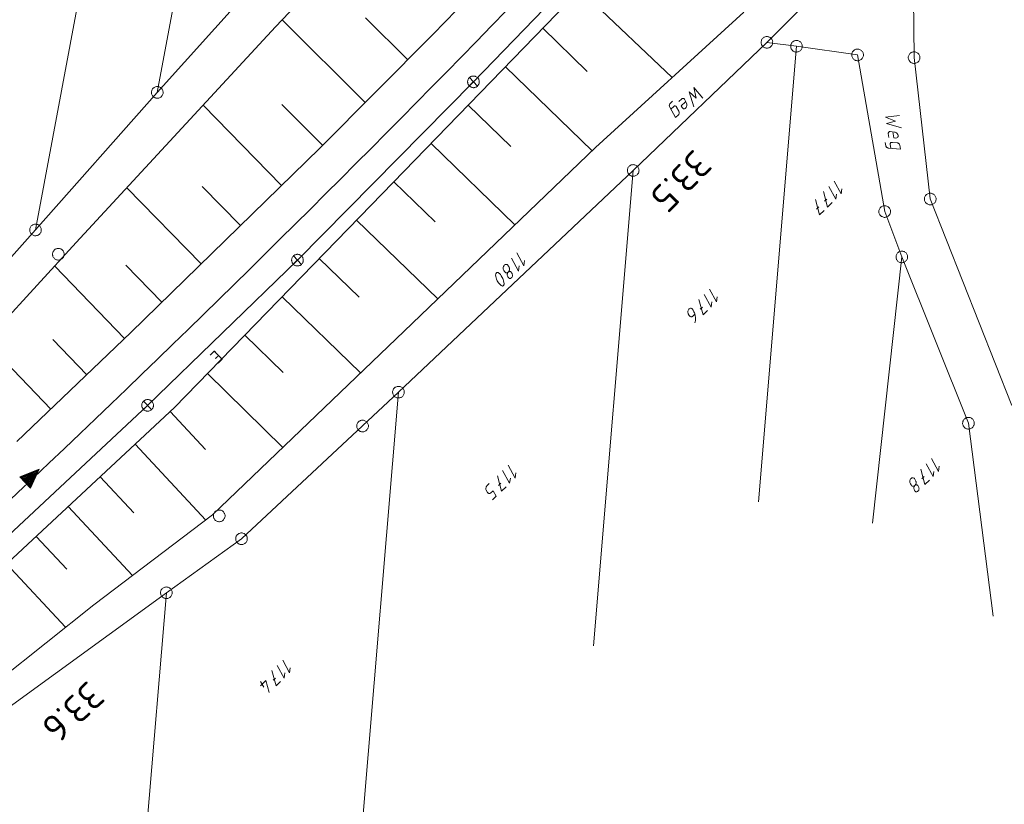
# Model space of a CAD drawing. Header units: metres. Extents: x 3425540 to 3446143, y 5432760 to 5444637.
# Tile 17 of 256: x 3435125 to 3435251, y 5437812 to 5437913. Entities that reach past the tile are written whole.
import ezdxf
from ezdxf.enums import TextEntityAlignment as Align

# ---------------------------------------------------------------- set-up
doc = ezdxf.new("R2010")
doc.units = ezdxf.units.M
for name, color, linetype, lineweight in [('B_Bestand', 9, 'Continuous', 18), ('B_Böschung', 9, 'Continuous', 18), ('B_Flurgrenzen', 9, 'Continuous', 18), ('B_Gleisachse', 9, 'Continuous', 25), ('B_Kilometrierung', 9, 'Continuous', 25)]:
    doc.layers.add(name, color=color, linetype=linetype, lineweight=lineweight)
doc.styles.get("Standard").update_dxf_attribs({"font": 'isocpeur.ttf'})

msp = doc.modelspace()

# ---------------------------------------------------------------- linework, layer by layer
at = {"layer": 'B_Bestand'}
for p, q in [((3435183.1, 5437904.66), (3435205.15, 5437927.47)), ((3435160.48, 5437881.74), (3435183.1, 5437904.66)), ((3435183.64, 5437905.18), (3435182.56, 5437904.14)), ((3435182.58, 5437905.2), (3435183.62, 5437904.12)), ((3435141.22, 5437863.07), (3435160.48, 5437881.74)), ((3435161.02, 5437882.26), (3435159.94, 5437881.22)), ((3435159.96, 5437882.28), (3435161, 5437881.2)), ((3435121.68, 5437844.82), (3435141.22, 5437863.07)), ((3435141.76, 5437863.59), (3435140.68, 5437862.55)), ((3435140.7, 5437863.61), (3435141.74, 5437862.53))]:
    msp.add_line(p, q, dxfattribs=at)
for points in [[(3435182.56, 5437904.14), (3435182.62, 5437904.09), (3435182.68, 5437904.04), (3435182.75, 5437904), (3435182.82, 5437903.97), (3435182.89, 5437903.94), (3435182.97, 5437903.92), (3435183.05, 5437903.91), (3435183.13, 5437903.91), (3435183.2, 5437903.92), (3435183.28, 5437903.93), (3435183.36, 5437903.96), (3435183.43, 5437903.99), (3435183.5, 5437904.03), (3435183.56, 5437904.07), (3435183.62, 5437904.12), (3435183.67, 5437904.18), (3435183.72, 5437904.24), (3435183.76, 5437904.31), (3435183.79, 5437904.38), (3435183.82, 5437904.46), (3435183.84, 5437904.53), (3435183.85, 5437904.61), (3435183.85, 5437904.69), (3435183.84, 5437904.77), (3435183.83, 5437904.84), (3435183.8, 5437904.92), (3435183.77, 5437904.99), (3435183.73, 5437905.06), (3435183.69, 5437905.12), (3435183.64, 5437905.18), (3435183.58, 5437905.24), (3435183.52, 5437905.28), (3435183.45, 5437905.32), (3435183.38, 5437905.36), (3435183.3, 5437905.38), (3435183.23, 5437905.4), (3435183.15, 5437905.41), (3435183.07, 5437905.41), (3435182.99, 5437905.4), (3435182.92, 5437905.39), (3435182.84, 5437905.37), (3435182.77, 5437905.34), (3435182.7, 5437905.3), (3435182.64, 5437905.25), (3435182.58, 5437905.2), (3435182.52, 5437905.14), (3435182.48, 5437905.08), (3435182.44, 5437905.01), (3435182.4, 5437904.94), (3435182.38, 5437904.87), (3435182.36, 5437904.79), (3435182.35, 5437904.71), (3435182.35, 5437904.63), (3435182.36, 5437904.56), (3435182.37, 5437904.48), (3435182.39, 5437904.4), (3435182.42, 5437904.33), (3435182.46, 5437904.26), (3435182.51, 5437904.2), (3435182.56, 5437904.14)], [(3435212.59, 5437902.56), (3435211.42, 5437903.93), (3435211.71, 5437902.55), (3435210.83, 5437903.37), (3435211.42, 5437901.46)], [(3435208.46, 5437901.15), (3435208.84, 5437901.51), (3435208.89, 5437901.54), (3435208.94, 5437901.56), (3435208.99, 5437901.57), (3435209.03, 5437901.57), (3435209.09, 5437901.54), (3435209.14, 5437901.5), (3435209.18, 5437901.46), (3435209.21, 5437901.41), (3435209.5, 5437900.88), (3435209.53, 5437900.8), (3435209.54, 5437900.73), (3435209.54, 5437900.67), (3435209.53, 5437900.58), (3435209.5, 5437900.52), (3435209.48, 5437900.48), (3435209.44, 5437900.42), (3435209.06, 5437900.06), (3435208.33, 5437901.4), (3435208.3, 5437901.47), (3435208.28, 5437901.53), (3435208.27, 5437901.6), (3435208.28, 5437901.66), (3435208.29, 5437901.73), (3435208.33, 5437901.83), (3435208.37, 5437901.89), (3435208.68, 5437902.18)], [(3435210.37, 5437902.11), (3435209.79, 5437901.57), (3435209.92, 5437901.35), (3435210, 5437901.26), (3435210.11, 5437901.21), (3435210.17, 5437901.2), (3435210.24, 5437901.21), (3435210.3, 5437901.25), (3435210.38, 5437901.3), (3435210.43, 5437901.37), (3435210.47, 5437901.43), (3435210.5, 5437901.51), (3435210.53, 5437901.59), (3435210.53, 5437901.67), (3435210.51, 5437901.81), (3435210.49, 5437901.91), (3435210.22, 5437902.42), (3435210.16, 5437902.48), (3435210.12, 5437902.5), (3435210.06, 5437902.52), (3435210.02, 5437902.52), (3435209.97, 5437902.51), (3435209.91, 5437902.5), (3435209.86, 5437902.47), (3435209.49, 5437902.12)], [(3435237.84, 5437900.33), (3435236.05, 5437900.1), (3435237.36, 5437899.6), (3435236.19, 5437899.31), (3435238.11, 5437898.75)], [(3435236.99, 5437898.23), (3435237.13, 5437897.45), (3435237.38, 5437897.43), (3435237.5, 5437897.46), (3435237.61, 5437897.52), (3435237.64, 5437897.57), (3435237.67, 5437897.63), (3435237.68, 5437897.7), (3435237.68, 5437897.79), (3435237.65, 5437897.87), (3435237.62, 5437897.94), (3435237.56, 5437898.01), (3435237.51, 5437898.08), (3435237.45, 5437898.12), (3435237.38, 5437898.15), (3435237.32, 5437898.19), (3435237.23, 5437898.21), (3435236.66, 5437898.27), (3435236.57, 5437898.26), (3435236.53, 5437898.24), (3435236.48, 5437898.2), (3435236.46, 5437898.17), (3435236.44, 5437898.12), (3435236.42, 5437898.06), (3435236.42, 5437898), (3435236.5, 5437897.5)], [(3435236.74, 5437896.11), (3435236.65, 5437896.63), (3435236.66, 5437896.68), (3435236.66, 5437896.73), (3435236.69, 5437896.78), (3435236.71, 5437896.81), (3435236.76, 5437896.85), (3435236.83, 5437896.87), (3435236.88, 5437896.88), (3435236.94, 5437896.88), (3435237.54, 5437896.82), (3435237.63, 5437896.81), (3435237.69, 5437896.78), (3435237.74, 5437896.74), (3435237.81, 5437896.68), (3435237.85, 5437896.63), (3435237.87, 5437896.59), (3435237.89, 5437896.52), (3435237.98, 5437896.01), (3435236.47, 5437896.13), (3435236.39, 5437896.15), (3435236.33, 5437896.17), (3435236.27, 5437896.2), (3435236.22, 5437896.23), (3435236.17, 5437896.28), (3435236.11, 5437896.37), (3435236.08, 5437896.44), (3435236.01, 5437896.86)], [(3435159.94, 5437881.22), (3435160, 5437881.16), (3435160.06, 5437881.11), (3435160.13, 5437881.07), (3435160.2, 5437881.04), (3435160.28, 5437881.02), (3435160.35, 5437881), (3435160.43, 5437880.99), (3435160.51, 5437880.99), (3435160.59, 5437880.99), (3435160.67, 5437881.01), (3435160.74, 5437881.03), (3435160.81, 5437881.06), (3435160.88, 5437881.1), (3435160.95, 5437881.15), (3435161, 5437881.2), (3435161.06, 5437881.26), (3435161.11, 5437881.32), (3435161.15, 5437881.39), (3435161.18, 5437881.46), (3435161.2, 5437881.53), (3435161.22, 5437881.61), (3435161.23, 5437881.69), (3435161.23, 5437881.76), (3435161.23, 5437881.84), (3435161.21, 5437881.92), (3435161.19, 5437881.99), (3435161.16, 5437882.07), (3435161.12, 5437882.14), (3435161.07, 5437882.2), (3435161.02, 5437882.26), (3435160.96, 5437882.31), (3435160.9, 5437882.36), (3435160.83, 5437882.4), (3435160.76, 5437882.43), (3435160.69, 5437882.46), (3435160.61, 5437882.48), (3435160.53, 5437882.49), (3435160.46, 5437882.49), (3435160.38, 5437882.48), (3435160.3, 5437882.46), (3435160.23, 5437882.44), (3435160.15, 5437882.41), (3435160.08, 5437882.37), (3435160.02, 5437882.33), (3435159.96, 5437882.28), (3435159.91, 5437882.22), (3435159.86, 5437882.16), (3435159.82, 5437882.09), (3435159.79, 5437882.02), (3435159.76, 5437881.94), (3435159.74, 5437881.87), (3435159.73, 5437881.79), (3435159.73, 5437881.71), (3435159.74, 5437881.63), (3435159.76, 5437881.55), (3435159.78, 5437881.48), (3435159.81, 5437881.41), (3435159.85, 5437881.34), (3435159.89, 5437881.27), (3435159.94, 5437881.22)], [(3435140.68, 5437862.55), (3435140.74, 5437862.5), (3435140.8, 5437862.45), (3435140.87, 5437862.41), (3435140.94, 5437862.38), (3435141.02, 5437862.35), (3435141.09, 5437862.33), (3435141.17, 5437862.32), (3435141.25, 5437862.32), (3435141.33, 5437862.33), (3435141.4, 5437862.34), (3435141.48, 5437862.37), (3435141.55, 5437862.4), (3435141.62, 5437862.44), (3435141.68, 5437862.48), (3435141.74, 5437862.53), (3435141.8, 5437862.59), (3435141.84, 5437862.65), (3435141.88, 5437862.72), (3435141.92, 5437862.79), (3435141.94, 5437862.87), (3435141.96, 5437862.94), (3435141.97, 5437863.02), (3435141.97, 5437863.1), (3435141.96, 5437863.18), (3435141.95, 5437863.25), (3435141.93, 5437863.33), (3435141.89, 5437863.4), (3435141.86, 5437863.47), (3435141.81, 5437863.53), (3435141.76, 5437863.59), (3435141.7, 5437863.65), (3435141.64, 5437863.69), (3435141.57, 5437863.73), (3435141.5, 5437863.77), (3435141.43, 5437863.79), (3435141.35, 5437863.81), (3435141.27, 5437863.82), (3435141.19, 5437863.82), (3435141.12, 5437863.81), (3435141.04, 5437863.8), (3435140.96, 5437863.78), (3435140.89, 5437863.74), (3435140.82, 5437863.71), (3435140.76, 5437863.66), (3435140.7, 5437863.61), (3435140.65, 5437863.55), (3435140.6, 5437863.49), (3435140.56, 5437863.42), (3435140.52, 5437863.35), (3435140.5, 5437863.28), (3435140.48, 5437863.2), (3435140.47, 5437863.12), (3435140.47, 5437863.04), (3435140.48, 5437862.97), (3435140.49, 5437862.89), (3435140.52, 5437862.81), (3435140.55, 5437862.74), (3435140.59, 5437862.67), (3435140.63, 5437862.61), (3435140.68, 5437862.55)], [(3435126.16, 5437852.42), (3435127.29, 5437854.87), (3435124.78, 5437853.88), (3435126.16, 5437852.42)], [(3435126.14, 5437852.59), (3435127.14, 5437854.73), (3435124.95, 5437853.85), (3435126.14, 5437852.59)], [(3435126.12, 5437852.76), (3435127, 5437854.6), (3435125.12, 5437853.81), (3435126.12, 5437852.76)], [(3435126.09, 5437852.92), (3435126.86, 5437854.46), (3435125.28, 5437853.78), (3435126.09, 5437852.92)], [(3435126.07, 5437853.09), (3435126.72, 5437854.33), (3435125.45, 5437853.75), (3435126.07, 5437853.09)], [(3435126.05, 5437853.26), (3435126.57, 5437854.19), (3435125.61, 5437853.72), (3435126.05, 5437853.26)], [(3435126.01, 5437853.44), (3435126.43, 5437854.06), (3435125.78, 5437853.68), (3435126.01, 5437853.44)], [(3435126, 5437853.6), (3435126.29, 5437853.92), (3435125.95, 5437853.65), (3435126, 5437853.6)]]:
    msp.add_lwpolyline(points, dxfattribs=at)
at = {"layer": 'B_Böschung'}
for p, q in [((3435172.36, 5437927.25), (3435157.66, 5437911.71)), ((3435190.99, 5437924.3), (3435177.91, 5437910.78)), ((3435196.77, 5437916.49), (3435208.66, 5437905.22)), ((3435169.94, 5437888.81), (3435195.2, 5437914.82)), ((3435198.8, 5437896.22), (3435217.85, 5437913.6)), ((3435169.18, 5437902.01), (3435158.52, 5437912.62)), ((3435174.65, 5437907.5), (3435169.24, 5437912.87)), ((3435157.66, 5437911.71), (3435132.06, 5437883.99)), ((3435177.91, 5437910.78), (3435163.35, 5437896.15)), ((3435192.01, 5437911.54), (3435197.72, 5437905.99)), ((3435187.22, 5437906.61), (3435198.36, 5437895.79)), ((3435158.43, 5437891.35), (3435148.36, 5437901.64)), ((3435163.71, 5437896.52), (3435158.48, 5437901.73)), ((3435182.43, 5437901.68), (3435187.91, 5437896.35)), ((3435163.35, 5437896.15), (3435139.05, 5437872.44)), ((3435174.18, 5437872.6), (3435198.8, 5437896.22)), ((3435177.65, 5437896.75), (3435188.43, 5437886.27)), ((3435172.86, 5437891.82), (3435178.16, 5437886.67)), ((3435148.1, 5437881.27), (3435138.57, 5437891.03)), ((3435153.14, 5437886.19), (3435148.24, 5437891.2)), ((3435144.68, 5437862.79), (3435169.94, 5437888.81)), ((3435168.07, 5437886.89), (3435178.51, 5437876.75)), ((3435132.06, 5437883.99), (3435116.59, 5437867.17)), ((3435163.28, 5437881.96), (3435168.41, 5437876.98)), ((3435138.24, 5437871.66), (3435129.29, 5437880.98)), ((3435143.05, 5437876.35), (3435138.42, 5437881.1)), ((3435158.5, 5437877.03), (3435168.58, 5437867.24)), ((3435139.05, 5437872.44), (3435124.43, 5437858.42)), ((3435133.39, 5437867.01), (3435129.06, 5437871.52)), ((3435149.56, 5437848.99), (3435174.18, 5437872.6)), ((3435153.71, 5437872.1), (3435158.66, 5437867.29)), ((3435128.77, 5437862.58), (3435120.39, 5437871.31)), ((3435148.92, 5437867.17), (3435158.61, 5437857.67)), ((3435116.82, 5437836.83), (3435144.68, 5437862.79)), ((3435144.11, 5437862.27), (3435148.66, 5437857.38)), ((3435139.61, 5437858.08), (3435148.69, 5437848.33)), ((3435135.11, 5437853.88), (3435139.44, 5437849.25)), ((3435131.01, 5437850.06), (3435139.26, 5437841.2)), ((3435134.3, 5437837.45), (3435149.56, 5437848.99)), ((3435126.9, 5437846.23), (3435130.83, 5437842.01)), ((3435123.1, 5437842.69), (3435130.67, 5437834.56)), ((3435102.05, 5437811.83), (3435134.3, 5437837.45))]:
    msp.add_line(p, q, dxfattribs=at)
at = {"layer": 'B_Flurgrenzen'}
for p, q in [((3435159.82, 5437996.18), (3435142.47, 5437903.29)), ((3435146.25, 5437989.35), (3435126.81, 5437885.62)), ((3435220.81, 5437909.73), (3435239.54, 5437928.46)), ((3435239.73, 5437907.78), (3435239.54, 5437928.46)), ((3435160.58, 5437923.47), (3435142.47, 5437903.29)), ((3435203.63, 5437893.27), (3435220.81, 5437909.73)), ((3435220.81, 5437909.73), (3435224.61, 5437909.24)), ((3435224.61, 5437909.24), (3435219.74, 5437850.68)), ((3435224.61, 5437909.24), (3435232.47, 5437908.13)), ((3435232.47, 5437908.13), (3435235.95, 5437887.99)), ((3435241.81, 5437889.6), (3435239.73, 5437907.78)), ((3435142.47, 5437903.29), (3435126.81, 5437885.62)), ((3435173.46, 5437864.77), (3435203.63, 5437893.27)), ((3435203.63, 5437893.27), (3435198.54, 5437832.17)), ((3435228.53, 5437889.58), (3435228.23, 5437889.3)), ((3435252.3, 5437863.04), (3435241.81, 5437889.6)), ((3435227.49, 5437888.58), (3435227.2, 5437888.29)), ((3435235.95, 5437887.99), (3435238.15, 5437882.15)), ((3435126.81, 5437885.62), (3435102.02, 5437857.99)), ((3435238.15, 5437882.15), (3435234.37, 5437847.91)), ((3435238.15, 5437882.15), (3435246.72, 5437860.78)), ((3435212.52, 5437875.71), (3435212.22, 5437875.42)), ((3435173.46, 5437864.77), (3435168.57, 5437806.02)), ((3435168.85, 5437860.42), (3435173.46, 5437864.77)), ((3435153.29, 5437845.92), (3435168.85, 5437860.42)), ((3435246.72, 5437860.78), (3435249.88, 5437835.97)), ((3435241.03, 5437853.92), (3435240.74, 5437853.64)), ((3435186.62, 5437853.06), (3435186.32, 5437852.77)), ((3435143.63, 5437838.98), (3435153.29, 5437845.92)), ((3435121.86, 5437823.17), (3435143.63, 5437838.98)), ((3435143.63, 5437838.98), (3435138.7, 5437779.94)), ((3435156.14, 5437826.84), (3435155.73, 5437827.57)), ((3435157.64, 5437828.02), (3435157.34, 5437827.73))]:
    msp.add_line(p, q, dxfattribs=at)
for points in [[(3435220.54, 5437909.03), (3435220.63, 5437909.01), (3435220.72, 5437908.99), (3435220.82, 5437908.98), (3435220.91, 5437908.99), (3435221, 5437909.02), (3435221.1, 5437909.04), (3435221.18, 5437909.08), (3435221.26, 5437909.14), (3435221.33, 5437909.2), (3435221.39, 5437909.27), (3435221.44, 5437909.34), (3435221.49, 5437909.43), (3435221.52, 5437909.52), (3435221.54, 5437909.61), (3435221.55, 5437909.7), (3435221.56, 5437909.79), (3435221.54, 5437909.89), (3435221.52, 5437909.98), (3435221.48, 5437910.06), (3435221.43, 5437910.14), (3435221.38, 5437910.22), (3435221.31, 5437910.29), (3435221.24, 5437910.35), (3435221.16, 5437910.4), (3435221.07, 5437910.44), (3435220.98, 5437910.46), (3435220.89, 5437910.48), (3435220.79, 5437910.48), (3435220.7, 5437910.48), (3435220.61, 5437910.45), (3435220.52, 5437910.42), (3435220.44, 5437910.39), (3435220.36, 5437910.33), (3435220.29, 5437910.27), (3435220.23, 5437910.2), (3435220.17, 5437910.13), (3435220.13, 5437910.04), (3435220.1, 5437909.95), (3435220.07, 5437909.86), (3435220.06, 5437909.77), (3435220.06, 5437909.68), (3435220.07, 5437909.58), (3435220.1, 5437909.49), (3435220.14, 5437909.41), (3435220.19, 5437909.33), (3435220.24, 5437909.25), (3435220.3, 5437909.18), (3435220.38, 5437909.12), (3435220.46, 5437909.07), (3435220.54, 5437909.03)], [(3435224.49, 5437909.98), (3435224.39, 5437909.95), (3435224.31, 5437909.92), (3435224.22, 5437909.88), (3435224.15, 5437909.82), (3435224.08, 5437909.76), (3435224.01, 5437909.68), (3435223.96, 5437909.61), (3435223.92, 5437909.52), (3435223.89, 5437909.44), (3435223.88, 5437909.34), (3435223.87, 5437909.25), (3435223.87, 5437909.16), (3435223.89, 5437909.06), (3435223.91, 5437908.97), (3435223.95, 5437908.89), (3435224, 5437908.81), (3435224.06, 5437908.73), (3435224.12, 5437908.67), (3435224.2, 5437908.61), (3435224.28, 5437908.57), (3435224.37, 5437908.53), (3435224.46, 5437908.5), (3435224.55, 5437908.49), (3435224.65, 5437908.49), (3435224.74, 5437908.5), (3435224.83, 5437908.52), (3435224.92, 5437908.55), (3435225, 5437908.6), (3435225.08, 5437908.65), (3435225.15, 5437908.72), (3435225.21, 5437908.79), (3435225.26, 5437908.86), (3435225.3, 5437908.95), (3435225.34, 5437909.04), (3435225.35, 5437909.13), (3435225.36, 5437909.22), (3435225.35, 5437909.32), (3435225.34, 5437909.41), (3435225.31, 5437909.5), (3435225.27, 5437909.58), (3435225.23, 5437909.67), (3435225.17, 5437909.74), (3435225.1, 5437909.81), (3435225.03, 5437909.86), (3435224.94, 5437909.9), (3435224.86, 5437909.94), (3435224.77, 5437909.97), (3435224.67, 5437909.98), (3435224.58, 5437909.99), (3435224.49, 5437909.98)], [(3435233.14, 5437908.47), (3435233.09, 5437908.55), (3435233.03, 5437908.62), (3435232.96, 5437908.69), (3435232.89, 5437908.75), (3435232.81, 5437908.79), (3435232.72, 5437908.83), (3435232.63, 5437908.86), (3435232.54, 5437908.87), (3435232.44, 5437908.88), (3435232.35, 5437908.86), (3435232.26, 5437908.84), (3435232.17, 5437908.81), (3435232.09, 5437908.77), (3435232.01, 5437908.71), (3435231.94, 5437908.65), (3435231.88, 5437908.58), (3435231.83, 5437908.5), (3435231.78, 5437908.42), (3435231.75, 5437908.33), (3435231.74, 5437908.24), (3435231.72, 5437908.15), (3435231.72, 5437908.05), (3435231.74, 5437907.96), (3435231.77, 5437907.87), (3435231.8, 5437907.78), (3435231.85, 5437907.7), (3435231.91, 5437907.63), (3435231.98, 5437907.56), (3435232.05, 5437907.51), (3435232.14, 5437907.46), (3435232.22, 5437907.42), (3435232.31, 5437907.39), (3435232.4, 5437907.38), (3435232.5, 5437907.38), (3435232.59, 5437907.39), (3435232.68, 5437907.41), (3435232.77, 5437907.44), (3435232.85, 5437907.49), (3435232.93, 5437907.54), (3435233, 5437907.6), (3435233.07, 5437907.67), (3435233.12, 5437907.75), (3435233.16, 5437907.83), (3435233.19, 5437907.92), (3435233.21, 5437908.01), (3435233.22, 5437908.11), (3435233.22, 5437908.2), (3435233.2, 5437908.3), (3435233.18, 5437908.38), (3435233.14, 5437908.47)], [(3435240.21, 5437907.2), (3435240.28, 5437907.26), (3435240.34, 5437907.33), (3435240.39, 5437907.41), (3435240.43, 5437907.5), (3435240.45, 5437907.59), (3435240.48, 5437907.68), (3435240.49, 5437907.77), (3435240.48, 5437907.87), (3435240.46, 5437907.96), (3435240.43, 5437908.05), (3435240.39, 5437908.13), (3435240.34, 5437908.21), (3435240.28, 5437908.28), (3435240.21, 5437908.35), (3435240.14, 5437908.4), (3435240.06, 5437908.45), (3435239.97, 5437908.49), (3435239.88, 5437908.51), (3435239.79, 5437908.52), (3435239.69, 5437908.52), (3435239.6, 5437908.51), (3435239.51, 5437908.49), (3435239.42, 5437908.46), (3435239.34, 5437908.41), (3435239.26, 5437908.36), (3435239.19, 5437908.29), (3435239.13, 5437908.22), (3435239.08, 5437908.14), (3435239.04, 5437908.06), (3435239.02, 5437907.97), (3435238.99, 5437907.87), (3435238.98, 5437907.78), (3435238.99, 5437907.69), (3435239.01, 5437907.6), (3435239.04, 5437907.51), (3435239.08, 5437907.42), (3435239.13, 5437907.34), (3435239.19, 5437907.27), (3435239.26, 5437907.2), (3435239.33, 5437907.15), (3435239.41, 5437907.1), (3435239.5, 5437907.07), (3435239.59, 5437907.04), (3435239.68, 5437907.03), (3435239.78, 5437907.03), (3435239.87, 5437907.04), (3435239.96, 5437907.06), (3435240.05, 5437907.1), (3435240.13, 5437907.14), (3435240.21, 5437907.2)], [(3435142.08, 5437903.94), (3435142.01, 5437903.89), (3435141.94, 5437903.83), (3435141.87, 5437903.75), (3435141.82, 5437903.68), (3435141.78, 5437903.59), (3435141.75, 5437903.5), (3435141.72, 5437903.41), (3435141.72, 5437903.32), (3435141.72, 5437903.22), (3435141.74, 5437903.13), (3435141.76, 5437903.04), (3435141.8, 5437902.96), (3435141.85, 5437902.87), (3435141.91, 5437902.8), (3435141.97, 5437902.74), (3435142.04, 5437902.67), (3435142.13, 5437902.63), (3435142.21, 5437902.59), (3435142.3, 5437902.57), (3435142.4, 5437902.55), (3435142.49, 5437902.55), (3435142.58, 5437902.55), (3435142.68, 5437902.58), (3435142.76, 5437902.61), (3435142.85, 5437902.65), (3435142.93, 5437902.7), (3435142.99, 5437902.76), (3435143.06, 5437902.84), (3435143.11, 5437902.91), (3435143.15, 5437903), (3435143.18, 5437903.09), (3435143.21, 5437903.18), (3435143.21, 5437903.27), (3435143.21, 5437903.37), (3435143.19, 5437903.46), (3435143.17, 5437903.55), (3435143.13, 5437903.63), (3435143.08, 5437903.71), (3435143.02, 5437903.79), (3435142.96, 5437903.85), (3435142.89, 5437903.92), (3435142.81, 5437903.96), (3435142.72, 5437904), (3435142.63, 5437904.02), (3435142.54, 5437904.04), (3435142.44, 5437904.04), (3435142.35, 5437904.04), (3435142.25, 5437904.01), (3435142.17, 5437903.98), (3435142.08, 5437903.94)], [(3435204.2, 5437892.78), (3435204.26, 5437892.86), (3435204.3, 5437892.94), (3435204.34, 5437893.03), (3435204.36, 5437893.12), (3435204.37, 5437893.21), (3435204.38, 5437893.31), (3435204.37, 5437893.4), (3435204.35, 5437893.49), (3435204.31, 5437893.58), (3435204.26, 5437893.66), (3435204.21, 5437893.73), (3435204.15, 5437893.81), (3435204.08, 5437893.87), (3435204, 5437893.92), (3435203.91, 5437893.96), (3435203.83, 5437893.99), (3435203.73, 5437894.01), (3435203.64, 5437894.02), (3435203.55, 5437894.01), (3435203.45, 5437893.99), (3435203.36, 5437893.97), (3435203.28, 5437893.93), (3435203.2, 5437893.88), (3435203.12, 5437893.82), (3435203.06, 5437893.75), (3435203, 5437893.68), (3435202.96, 5437893.6), (3435202.92, 5437893.51), (3435202.9, 5437893.42), (3435202.89, 5437893.32), (3435202.88, 5437893.23), (3435202.89, 5437893.14), (3435202.92, 5437893.05), (3435202.95, 5437892.96), (3435203, 5437892.88), (3435203.05, 5437892.8), (3435203.11, 5437892.73), (3435203.19, 5437892.67), (3435203.26, 5437892.62), (3435203.35, 5437892.58), (3435203.43, 5437892.54), (3435203.53, 5437892.53), (3435203.62, 5437892.52), (3435203.71, 5437892.52), (3435203.81, 5437892.55), (3435203.9, 5437892.57), (3435203.98, 5437892.61), (3435204.07, 5437892.66), (3435204.14, 5437892.71), (3435204.2, 5437892.78)], [(3435230.46, 5437890.91), (3435230.36, 5437890.25), (3435229.47, 5437891.89)], [(3435228.08, 5437890.55), (3435228.62, 5437888.57), (3435229.2, 5437889.13)], [(3435229.75, 5437890.23), (3435229.66, 5437889.57), (3435228.77, 5437891.21)], [(3435227.05, 5437889.54), (3435227.59, 5437887.56), (3435228.17, 5437888.12)], [(3435241.16, 5437889.23), (3435241.21, 5437889.15), (3435241.27, 5437889.08), (3435241.35, 5437889.01), (3435241.42, 5437888.96), (3435241.51, 5437888.92), (3435241.6, 5437888.88), (3435241.69, 5437888.86), (3435241.78, 5437888.85), (3435241.87, 5437888.85), (3435241.97, 5437888.87), (3435242.05, 5437888.9), (3435242.14, 5437888.93), (3435242.22, 5437888.98), (3435242.3, 5437889.04), (3435242.36, 5437889.1), (3435242.43, 5437889.17), (3435242.48, 5437889.25), (3435242.52, 5437889.34), (3435242.54, 5437889.43), (3435242.55, 5437889.52), (3435242.56, 5437889.61), (3435242.55, 5437889.71), (3435242.53, 5437889.8), (3435242.5, 5437889.89), (3435242.46, 5437889.97), (3435242.41, 5437890.05), (3435242.35, 5437890.12), (3435242.28, 5437890.19), (3435242.2, 5437890.24), (3435242.12, 5437890.28), (3435242.03, 5437890.32), (3435241.94, 5437890.34), (3435241.85, 5437890.35), (3435241.75, 5437890.35), (3435241.66, 5437890.33), (3435241.57, 5437890.31), (3435241.48, 5437890.27), (3435241.4, 5437890.22), (3435241.32, 5437890.17), (3435241.26, 5437890.1), (3435241.2, 5437890.03), (3435241.15, 5437889.95), (3435241.11, 5437889.86), (3435241.09, 5437889.78), (3435241.07, 5437889.68), (3435241.06, 5437889.59), (3435241.07, 5437889.49), (3435241.09, 5437889.4), (3435241.12, 5437889.31), (3435241.16, 5437889.23)], [(3435236.58, 5437888.41), (3435236.52, 5437888.48), (3435236.45, 5437888.55), (3435236.38, 5437888.61), (3435236.3, 5437888.65), (3435236.21, 5437888.69), (3435236.12, 5437888.72), (3435236.03, 5437888.74), (3435235.93, 5437888.74), (3435235.84, 5437888.73), (3435235.75, 5437888.71), (3435235.66, 5437888.68), (3435235.58, 5437888.63), (3435235.5, 5437888.58), (3435235.43, 5437888.52), (3435235.37, 5437888.45), (3435235.31, 5437888.38), (3435235.27, 5437888.29), (3435235.23, 5437888.2), (3435235.22, 5437888.11), (3435235.21, 5437888.02), (3435235.21, 5437887.92), (3435235.22, 5437887.83), (3435235.25, 5437887.74), (3435235.28, 5437887.65), (3435235.33, 5437887.57), (3435235.39, 5437887.5), (3435235.45, 5437887.43), (3435235.53, 5437887.37), (3435235.61, 5437887.33), (3435235.7, 5437887.29), (3435235.79, 5437887.26), (3435235.88, 5437887.24), (3435235.97, 5437887.24), (3435236.07, 5437887.25), (3435236.16, 5437887.27), (3435236.24, 5437887.3), (3435236.33, 5437887.35), (3435236.41, 5437887.4), (3435236.48, 5437887.46), (3435236.54, 5437887.53), (3435236.6, 5437887.6), (3435236.64, 5437887.69), (3435236.67, 5437887.78), (3435236.69, 5437887.87), (3435236.7, 5437887.96), (3435236.7, 5437888.06), (3435236.69, 5437888.15), (3435236.66, 5437888.24), (3435236.62, 5437888.33), (3435236.58, 5437888.41)], [(3435126.85, 5437886.37), (3435126.76, 5437886.37), (3435126.67, 5437886.36), (3435126.57, 5437886.33), (3435126.49, 5437886.29), (3435126.41, 5437886.24), (3435126.33, 5437886.19), (3435126.26, 5437886.13), (3435126.2, 5437886.05), (3435126.15, 5437885.97), (3435126.12, 5437885.89), (3435126.09, 5437885.8), (3435126.07, 5437885.71), (3435126.07, 5437885.61), (3435126.08, 5437885.52), (3435126.1, 5437885.43), (3435126.12, 5437885.34), (3435126.16, 5437885.25), (3435126.21, 5437885.17), (3435126.27, 5437885.1), (3435126.35, 5437885.04), (3435126.42, 5437884.98), (3435126.5, 5437884.94), (3435126.59, 5437884.9), (3435126.68, 5437884.88), (3435126.78, 5437884.87), (3435126.87, 5437884.87), (3435126.96, 5437884.89), (3435127.06, 5437884.91), (3435127.14, 5437884.95), (3435127.22, 5437885), (3435127.3, 5437885.05), (3435127.37, 5437885.11), (3435127.43, 5437885.19), (3435127.48, 5437885.27), (3435127.51, 5437885.35), (3435127.54, 5437885.44), (3435127.56, 5437885.54), (3435127.56, 5437885.63), (3435127.55, 5437885.72), (3435127.53, 5437885.81), (3435127.51, 5437885.9), (3435127.47, 5437885.99), (3435127.42, 5437886.07), (3435127.36, 5437886.14), (3435127.28, 5437886.2), (3435127.21, 5437886.26), (3435127.13, 5437886.3), (3435127.03, 5437886.34), (3435126.95, 5437886.36), (3435126.85, 5437886.37)], [(3435130.5, 5437882.5), (3435130.49, 5437882.59), (3435130.47, 5437882.68), (3435130.44, 5437882.78), (3435130.4, 5437882.86), (3435130.35, 5437882.94), (3435130.29, 5437883.01), (3435130.23, 5437883.08), (3435130.15, 5437883.13), (3435130.07, 5437883.18), (3435129.98, 5437883.21), (3435129.89, 5437883.23), (3435129.79, 5437883.24), (3435129.7, 5437883.24), (3435129.61, 5437883.23), (3435129.52, 5437883.21), (3435129.43, 5437883.18), (3435129.35, 5437883.13), (3435129.27, 5437883.08), (3435129.2, 5437883.01), (3435129.15, 5437882.94), (3435129.09, 5437882.86), (3435129.05, 5437882.78), (3435129.02, 5437882.68), (3435129, 5437882.59), (3435129, 5437882.5), (3435129, 5437882.4), (3435129.02, 5437882.32), (3435129.05, 5437882.22), (3435129.09, 5437882.14), (3435129.15, 5437882.06), (3435129.2, 5437881.98), (3435129.27, 5437881.92), (3435129.35, 5437881.87), (3435129.43, 5437881.82), (3435129.52, 5437881.79), (3435129.61, 5437881.77), (3435129.7, 5437881.75), (3435129.79, 5437881.75), (3435129.89, 5437881.77), (3435129.98, 5437881.79), (3435130.07, 5437881.82), (3435130.15, 5437881.87), (3435130.23, 5437881.92), (3435130.29, 5437881.98), (3435130.35, 5437882.06), (3435130.4, 5437882.14), (3435130.44, 5437882.22), (3435130.47, 5437882.32), (3435130.49, 5437882.4), (3435130.5, 5437882.5)], [(3435237.54, 5437881.72), (3435237.6, 5437881.65), (3435237.66, 5437881.58), (3435237.74, 5437881.52), (3435237.82, 5437881.48), (3435237.91, 5437881.45), (3435238, 5437881.42), (3435238.1, 5437881.41), (3435238.19, 5437881.41), (3435238.28, 5437881.42), (3435238.37, 5437881.44), (3435238.46, 5437881.48), (3435238.54, 5437881.52), (3435238.62, 5437881.58), (3435238.69, 5437881.64), (3435238.75, 5437881.71), (3435238.8, 5437881.79), (3435238.84, 5437881.87), (3435238.87, 5437881.96), (3435238.89, 5437882.05), (3435238.89, 5437882.15), (3435238.89, 5437882.24), (3435238.88, 5437882.33), (3435238.85, 5437882.43), (3435238.81, 5437882.51), (3435238.76, 5437882.59), (3435238.7, 5437882.66), (3435238.64, 5437882.72), (3435238.56, 5437882.78), (3435238.48, 5437882.83), (3435238.39, 5437882.86), (3435238.29, 5437882.89), (3435238.2, 5437882.9), (3435238.11, 5437882.9), (3435238.02, 5437882.89), (3435237.93, 5437882.87), (3435237.84, 5437882.83), (3435237.76, 5437882.79), (3435237.68, 5437882.73), (3435237.61, 5437882.67), (3435237.55, 5437882.6), (3435237.5, 5437882.52), (3435237.46, 5437882.44), (3435237.42, 5437882.35), (3435237.41, 5437882.26), (3435237.41, 5437882.16), (3435237.41, 5437882.07), (3435237.42, 5437881.98), (3435237.45, 5437881.88), (3435237.49, 5437881.8), (3435237.54, 5437881.72)], [(3435188.96, 5437881), (3435188.87, 5437880.34), (3435187.98, 5437881.98)], [(3435189.67, 5437881.68), (3435189.58, 5437881.02), (3435188.68, 5437882.66)], [(3435187.57, 5437880.2), (3435187.63, 5437880.24), (3435187.67, 5437880.26), (3435187.73, 5437880.28), (3435187.77, 5437880.28), (3435187.81, 5437880.28), (3435187.86, 5437880.27), (3435187.91, 5437880.24), (3435187.96, 5437880.18), (3435188.01, 5437880.11), (3435188.06, 5437880.02), (3435188.09, 5437879.95), (3435188.11, 5437879.87), (3435188.11, 5437879.76), (3435188.1, 5437879.69), (3435188.08, 5437879.61), (3435188.06, 5437879.57), (3435188.01, 5437879.5), (3435187.97, 5437879.46), (3435187.91, 5437879.42), (3435187.84, 5437879.39), (3435187.79, 5437879.39), (3435187.72, 5437879.4), (3435187.68, 5437879.42), (3435187.62, 5437879.46), (3435187.59, 5437879.49), (3435187.55, 5437879.55), (3435187.52, 5437879.6), (3435187.49, 5437879.67), (3435187.47, 5437879.73), (3435187.45, 5437879.81), (3435187.44, 5437879.86), (3435187.44, 5437879.92), (3435187.46, 5437879.99), (3435187.48, 5437880.05), (3435187.52, 5437880.13), (3435187.57, 5437880.2), (3435187.61, 5437880.24), (3435187.66, 5437880.31), (3435187.7, 5437880.39), (3435187.72, 5437880.45), (3435187.73, 5437880.52), (3435187.74, 5437880.58), (3435187.73, 5437880.65), (3435187.72, 5437880.7), (3435187.7, 5437880.76), (3435187.67, 5437880.83), (3435187.63, 5437880.91), (3435187.57, 5437881.01), (3435187.52, 5437881.08), (3435187.47, 5437881.13), (3435187.42, 5437881.17), (3435187.36, 5437881.19), (3435187.29, 5437881.2), (3435187.22, 5437881.19), (3435187.16, 5437881.17), (3435187.09, 5437881.12), (3435187.03, 5437881.04), (3435186.97, 5437880.94), (3435186.94, 5437880.85), (3435186.93, 5437880.76), (3435186.92, 5437880.66), (3435186.94, 5437880.58), (3435186.97, 5437880.49), (3435187.01, 5437880.41), (3435187.09, 5437880.27), (3435187.16, 5437880.18), (3435187.22, 5437880.14), (3435187.28, 5437880.11), (3435187.35, 5437880.1), (3435187.42, 5437880.11), (3435187.49, 5437880.14), (3435187.57, 5437880.2)], [(3435186.94, 5437879.23), (3435186.98, 5437879.06), (3435187.02, 5437878.86), (3435187.03, 5437878.75), (3435187.03, 5437878.67), (3435187.02, 5437878.6), (3435187, 5437878.54), (3435186.97, 5437878.49), (3435186.93, 5437878.45), (3435186.87, 5437878.42), (3435186.82, 5437878.41), (3435186.74, 5437878.43), (3435186.66, 5437878.49), (3435186.56, 5437878.57), (3435186.48, 5437878.65), (3435186.33, 5437878.82), (3435186.23, 5437878.96), (3435186.16, 5437879.09), (3435186.08, 5437879.29), (3435186.02, 5437879.47), (3435185.98, 5437879.63), (3435185.95, 5437879.84), (3435185.96, 5437879.92), (3435185.98, 5437880), (3435186, 5437880.04), (3435186.03, 5437880.09), (3435186.06, 5437880.12), (3435186.11, 5437880.15), (3435186.16, 5437880.16), (3435186.23, 5437880.15), (3435186.29, 5437880.13), (3435186.38, 5437880.07), (3435186.46, 5437880.01), (3435186.57, 5437879.88), (3435186.68, 5437879.72), (3435186.81, 5437879.51), (3435186.88, 5437879.37), (3435186.94, 5437879.23)], [(3435214.44, 5437877.04), (3435214.35, 5437876.38), (3435213.45, 5437878.02)], [(3435212.07, 5437876.67), (3435212.61, 5437874.69), (3435213.19, 5437875.25)], [(3435213.74, 5437876.36), (3435213.65, 5437875.7), (3435212.75, 5437877.34)], [(3435211.56, 5437874.78), (3435211.31, 5437874.54), (3435211.25, 5437874.5), (3435211.21, 5437874.48), (3435211.15, 5437874.46), (3435211.08, 5437874.45), (3435211.02, 5437874.46), (3435210.96, 5437874.48), (3435210.9, 5437874.52), (3435210.85, 5437874.57), (3435210.81, 5437874.63), (3435210.71, 5437874.84), (3435210.68, 5437874.91), (3435210.66, 5437874.99), (3435210.65, 5437875.06), (3435210.66, 5437875.17), (3435210.68, 5437875.25), (3435210.73, 5437875.35), (3435210.78, 5437875.42), (3435210.84, 5437875.48), (3435210.9, 5437875.52), (3435210.99, 5437875.55), (3435211.07, 5437875.55), (3435211.16, 5437875.52), (3435211.22, 5437875.47), (3435211.26, 5437875.43), (3435211.3, 5437875.37), (3435211.34, 5437875.31), (3435211.44, 5437875.1), (3435211.51, 5437874.95), (3435211.54, 5437874.86), (3435211.56, 5437874.78), (3435211.58, 5437874.7), (3435211.61, 5437874.57), (3435211.62, 5437874.41), (3435211.63, 5437874.28), (3435211.63, 5437874.14), (3435211.62, 5437873.95), (3435211.6, 5437873.86), (3435211.59, 5437873.79), (3435211.57, 5437873.69)], [(3435174.2, 5437864.88), (3435174.18, 5437864.97), (3435174.15, 5437865.06), (3435174.11, 5437865.15), (3435174.05, 5437865.22), (3435173.99, 5437865.29), (3435173.92, 5437865.36), (3435173.84, 5437865.41), (3435173.76, 5437865.45), (3435173.67, 5437865.49), (3435173.58, 5437865.5), (3435173.49, 5437865.51), (3435173.39, 5437865.51), (3435173.3, 5437865.5), (3435173.21, 5437865.47), (3435173.12, 5437865.43), (3435173.04, 5437865.39), (3435172.97, 5437865.33), (3435172.9, 5437865.27), (3435172.84, 5437865.19), (3435172.8, 5437865.11), (3435172.76, 5437865.02), (3435172.73, 5437864.94), (3435172.71, 5437864.84), (3435172.71, 5437864.75), (3435172.72, 5437864.65), (3435172.74, 5437864.56), (3435172.77, 5437864.48), (3435172.81, 5437864.39), (3435172.87, 5437864.31), (3435172.93, 5437864.24), (3435173, 5437864.18), (3435173.07, 5437864.12), (3435173.16, 5437864.08), (3435173.25, 5437864.05), (3435173.34, 5437864.03), (3435173.43, 5437864.02), (3435173.53, 5437864.02), (3435173.62, 5437864.04), (3435173.71, 5437864.07), (3435173.79, 5437864.1), (3435173.88, 5437864.14), (3435173.95, 5437864.2), (3435174.02, 5437864.27), (3435174.07, 5437864.34), (3435174.12, 5437864.43), (3435174.16, 5437864.51), (3435174.19, 5437864.6), (3435174.2, 5437864.7), (3435174.21, 5437864.79), (3435174.2, 5437864.88)], [(3435247.38, 5437861.14), (3435247.33, 5437861.22), (3435247.27, 5437861.29), (3435247.2, 5437861.36), (3435247.12, 5437861.41), (3435247.04, 5437861.45), (3435246.95, 5437861.49), (3435246.86, 5437861.52), (3435246.77, 5437861.53), (3435246.67, 5437861.53), (3435246.58, 5437861.51), (3435246.49, 5437861.49), (3435246.4, 5437861.46), (3435246.32, 5437861.41), (3435246.24, 5437861.36), (3435246.18, 5437861.3), (3435246.11, 5437861.23), (3435246.06, 5437861.15), (3435246.02, 5437861.06), (3435245.99, 5437860.98), (3435245.98, 5437860.88), (3435245.97, 5437860.79), (3435245.97, 5437860.7), (3435245.99, 5437860.6), (3435246.02, 5437860.51), (3435246.06, 5437860.43), (3435246.11, 5437860.35), (3435246.16, 5437860.28), (3435246.23, 5437860.21), (3435246.31, 5437860.15), (3435246.39, 5437860.11), (3435246.48, 5437860.07), (3435246.57, 5437860.05), (3435246.66, 5437860.03), (3435246.76, 5437860.03), (3435246.85, 5437860.05), (3435246.94, 5437860.07), (3435247.03, 5437860.1), (3435247.11, 5437860.15), (3435247.19, 5437860.2), (3435247.26, 5437860.27), (3435247.32, 5437860.34), (3435247.37, 5437860.42), (3435247.41, 5437860.5), (3435247.44, 5437860.59), (3435247.45, 5437860.68), (3435247.46, 5437860.78), (3435247.46, 5437860.87), (3435247.44, 5437860.97), (3435247.42, 5437861.05), (3435247.38, 5437861.14)], [(3435169.26, 5437859.79), (3435169.33, 5437859.85), (3435169.4, 5437859.91), (3435169.46, 5437859.99), (3435169.51, 5437860.07), (3435169.54, 5437860.15), (3435169.57, 5437860.24), (3435169.59, 5437860.33), (3435169.59, 5437860.43), (3435169.59, 5437860.52), (3435169.56, 5437860.61), (3435169.54, 5437860.7), (3435169.49, 5437860.78), (3435169.44, 5437860.86), (3435169.38, 5437860.94), (3435169.31, 5437861), (3435169.24, 5437861.05), (3435169.15, 5437861.1), (3435169.07, 5437861.13), (3435168.98, 5437861.15), (3435168.88, 5437861.16), (3435168.79, 5437861.16), (3435168.7, 5437861.15), (3435168.6, 5437861.12), (3435168.52, 5437861.09), (3435168.43, 5437861.04), (3435168.36, 5437860.99), (3435168.29, 5437860.92), (3435168.23, 5437860.85), (3435168.19, 5437860.77), (3435168.15, 5437860.68), (3435168.12, 5437860.59), (3435168.1, 5437860.5), (3435168.1, 5437860.4), (3435168.1, 5437860.31), (3435168.13, 5437860.22), (3435168.16, 5437860.13), (3435168.2, 5437860.05), (3435168.25, 5437859.97), (3435168.31, 5437859.89), (3435168.38, 5437859.83), (3435168.45, 5437859.78), (3435168.54, 5437859.73), (3435168.62, 5437859.7), (3435168.71, 5437859.68), (3435168.81, 5437859.67), (3435168.9, 5437859.67), (3435169, 5437859.68), (3435169.09, 5437859.71), (3435169.18, 5437859.74), (3435169.26, 5437859.79)], [(3435188.54, 5437854.39), (3435188.45, 5437853.73), (3435187.56, 5437855.37)], [(3435242.26, 5437854.57), (3435242.17, 5437853.91), (3435241.27, 5437855.55)], [(3435242.96, 5437855.25), (3435242.87, 5437854.59), (3435241.97, 5437856.23)], [(3435186.17, 5437854.03), (3435186.71, 5437852.05), (3435187.29, 5437852.61)], [(3435187.84, 5437853.71), (3435187.75, 5437853.05), (3435186.85, 5437854.69)], [(3435240.59, 5437854.89), (3435241.13, 5437852.91), (3435241.71, 5437853.47)], [(3435185.13, 5437853.02), (3435184.83, 5437852.73), (3435184.78, 5437852.66), (3435184.75, 5437852.59), (3435184.72, 5437852.52), (3435184.69, 5437852.44), (3435184.69, 5437852.34), (3435184.7, 5437852.25), (3435184.73, 5437852.16), (3435184.89, 5437851.87), (3435184.94, 5437851.82), (3435184.99, 5437851.79), (3435185.02, 5437851.77), (3435185.08, 5437851.75), (3435185.15, 5437851.74), (3435185.2, 5437851.75), (3435185.27, 5437851.77), (3435185.34, 5437851.82), (3435185.63, 5437852.1), (3435186.04, 5437851.39), (3435185.54, 5437850.91)], [(3435239.82, 5437852.77), (3435239.88, 5437852.81), (3435239.93, 5437852.83), (3435239.99, 5437852.85), (3435240.03, 5437852.84), (3435240.07, 5437852.84), (3435240.12, 5437852.83), (3435240.17, 5437852.8), (3435240.21, 5437852.75), (3435240.26, 5437852.68), (3435240.31, 5437852.59), (3435240.34, 5437852.52), (3435240.36, 5437852.44), (3435240.37, 5437852.33), (3435240.36, 5437852.26), (3435240.34, 5437852.18), (3435240.32, 5437852.14), (3435240.26, 5437852.07), (3435240.22, 5437852.03), (3435240.16, 5437851.99), (3435240.09, 5437851.96), (3435240.04, 5437851.95), (3435239.97, 5437851.96), (3435239.93, 5437851.98), (3435239.87, 5437852.02), (3435239.84, 5437852.06), (3435239.8, 5437852.12), (3435239.77, 5437852.17), (3435239.75, 5437852.24), (3435239.73, 5437852.3), (3435239.71, 5437852.38), (3435239.7, 5437852.43), (3435239.7, 5437852.49), (3435239.71, 5437852.56), (3435239.73, 5437852.62), (3435239.77, 5437852.7), (3435239.82, 5437852.77), (3435239.86, 5437852.81), (3435239.92, 5437852.88), (3435239.96, 5437852.96), (3435239.98, 5437853.02), (3435239.99, 5437853.09), (3435239.99, 5437853.15), (3435239.98, 5437853.22), (3435239.97, 5437853.27), (3435239.95, 5437853.33), (3435239.92, 5437853.4), (3435239.89, 5437853.48), (3435239.83, 5437853.58), (3435239.78, 5437853.65), (3435239.73, 5437853.7), (3435239.68, 5437853.73), (3435239.62, 5437853.75), (3435239.55, 5437853.76), (3435239.48, 5437853.76), (3435239.42, 5437853.74), (3435239.35, 5437853.69), (3435239.29, 5437853.61), (3435239.22, 5437853.51), (3435239.19, 5437853.42), (3435239.18, 5437853.33), (3435239.18, 5437853.23), (3435239.2, 5437853.15), (3435239.23, 5437853.06), (3435239.27, 5437852.98), (3435239.34, 5437852.84), (3435239.41, 5437852.74), (3435239.47, 5437852.7), (3435239.53, 5437852.68), (3435239.6, 5437852.67), (3435239.67, 5437852.68), (3435239.74, 5437852.71), (3435239.82, 5437852.77)], [(3435151.18, 5437848.87), (3435151.17, 5437848.96), (3435151.15, 5437849.05), (3435151.12, 5437849.15), (3435151.08, 5437849.23), (3435151.03, 5437849.31), (3435150.97, 5437849.38), (3435150.91, 5437849.45), (3435150.83, 5437849.5), (3435150.75, 5437849.55), (3435150.66, 5437849.58), (3435150.57, 5437849.6), (3435150.47, 5437849.61), (3435150.38, 5437849.61), (3435150.29, 5437849.6), (3435150.2, 5437849.58), (3435150.11, 5437849.55), (3435150.03, 5437849.5), (3435149.95, 5437849.45), (3435149.88, 5437849.38), (3435149.83, 5437849.31), (3435149.77, 5437849.23), (3435149.73, 5437849.15), (3435149.7, 5437849.05), (3435149.68, 5437848.96), (3435149.68, 5437848.87), (3435149.68, 5437848.77), (3435149.7, 5437848.69), (3435149.73, 5437848.59), (3435149.77, 5437848.51), (3435149.83, 5437848.43), (3435149.88, 5437848.35), (3435149.95, 5437848.29), (3435150.03, 5437848.24), (3435150.11, 5437848.19), (3435150.2, 5437848.16), (3435150.29, 5437848.14), (3435150.38, 5437848.12), (3435150.47, 5437848.12), (3435150.57, 5437848.14), (3435150.66, 5437848.16), (3435150.75, 5437848.19), (3435150.83, 5437848.24), (3435150.91, 5437848.29), (3435150.97, 5437848.35), (3435151.03, 5437848.43), (3435151.08, 5437848.51), (3435151.12, 5437848.59), (3435151.15, 5437848.69), (3435151.17, 5437848.77), (3435151.18, 5437848.87)], [(3435153.1, 5437845.2), (3435153.19, 5437845.18), (3435153.28, 5437845.17), (3435153.38, 5437845.18), (3435153.47, 5437845.2), (3435153.56, 5437845.23), (3435153.65, 5437845.27), (3435153.73, 5437845.32), (3435153.8, 5437845.38), (3435153.87, 5437845.44), (3435153.92, 5437845.52), (3435153.96, 5437845.6), (3435154, 5437845.69), (3435154.02, 5437845.78), (3435154.03, 5437845.88), (3435154.03, 5437845.97), (3435154.03, 5437846.06), (3435154, 5437846.15), (3435153.97, 5437846.24), (3435153.92, 5437846.32), (3435153.86, 5437846.4), (3435153.8, 5437846.47), (3435153.73, 5437846.53), (3435153.65, 5437846.58), (3435153.57, 5437846.62), (3435153.48, 5437846.65), (3435153.38, 5437846.67), (3435153.29, 5437846.67), (3435153.19, 5437846.67), (3435153.1, 5437846.65), (3435153.02, 5437846.62), (3435152.93, 5437846.58), (3435152.85, 5437846.53), (3435152.78, 5437846.47), (3435152.71, 5437846.4), (3435152.66, 5437846.32), (3435152.61, 5437846.24), (3435152.58, 5437846.15), (3435152.56, 5437846.06), (3435152.54, 5437845.97), (3435152.55, 5437845.88), (3435152.55, 5437845.78), (3435152.58, 5437845.69), (3435152.61, 5437845.6), (3435152.66, 5437845.53), (3435152.72, 5437845.45), (3435152.78, 5437845.38), (3435152.85, 5437845.32), (3435152.93, 5437845.27), (3435153.01, 5437845.23), (3435153.1, 5437845.2)], [(3435144.35, 5437838.77), (3435144.37, 5437838.86), (3435144.38, 5437838.95), (3435144.37, 5437839.05), (3435144.36, 5437839.14), (3435144.33, 5437839.23), (3435144.29, 5437839.32), (3435144.25, 5437839.4), (3435144.19, 5437839.47), (3435144.12, 5437839.54), (3435144.05, 5437839.6), (3435143.97, 5437839.64), (3435143.88, 5437839.68), (3435143.79, 5437839.71), (3435143.7, 5437839.72), (3435143.6, 5437839.73), (3435143.51, 5437839.72), (3435143.42, 5437839.7), (3435143.33, 5437839.67), (3435143.25, 5437839.63), (3435143.17, 5437839.57), (3435143.1, 5437839.51), (3435143.04, 5437839.44), (3435142.98, 5437839.36), (3435142.94, 5437839.28), (3435142.91, 5437839.19), (3435142.89, 5437839.1), (3435142.88, 5437839.01), (3435142.88, 5437838.91), (3435142.9, 5437838.82), (3435142.93, 5437838.73), (3435142.96, 5437838.64), (3435143.01, 5437838.56), (3435143.06, 5437838.49), (3435143.13, 5437838.42), (3435143.21, 5437838.36), (3435143.29, 5437838.32), (3435143.37, 5437838.28), (3435143.46, 5437838.25), (3435143.56, 5437838.24), (3435143.65, 5437838.24), (3435143.74, 5437838.24), (3435143.84, 5437838.26), (3435143.92, 5437838.29), (3435144, 5437838.34), (3435144.08, 5437838.39), (3435144.15, 5437838.45), (3435144.22, 5437838.52), (3435144.27, 5437838.6), (3435144.31, 5437838.68), (3435144.35, 5437838.77)], [(3435159.56, 5437829.35), (3435159.47, 5437828.69), (3435158.58, 5437830.33)], [(3435157.19, 5437828.99), (3435157.73, 5437827.01), (3435158.31, 5437827.57)], [(3435158.86, 5437828.67), (3435158.77, 5437828.01), (3435157.87, 5437829.65)], [(3435156.85, 5437826.15), (3435156.43, 5437827.7), (3435155.71, 5437827)]]:
    msp.add_lwpolyline(points, dxfattribs=at)
at = {"layer": 'B_Gleisachse'}
msp.add_arc((3433733.15, 5439324.54), 2026.03, 307.21422, 317.1954, dxfattribs=at)

# ---------------------------------------------------------------- texts
at = {"layer": 'B_Bestand'}
msp.add_text('E', height=1.6, rotation=224.0997, dxfattribs=at).set_placement((3435149.5, 5437869.88), align=Align.CENTER)
at = {"layer": 'B_Kilometrierung'}
for s, rotation, p in [('33.5', 225.9347, (3435209.74, 5437891.87)), ('33.6', 223.0544, (3435131.63, 5437823.64))]:
    msp.add_text(s, height=3.499, rotation=rotation, dxfattribs=at).set_placement(p, align=Align.MIDDLE)

doc.saveas('drawing.dxf')
